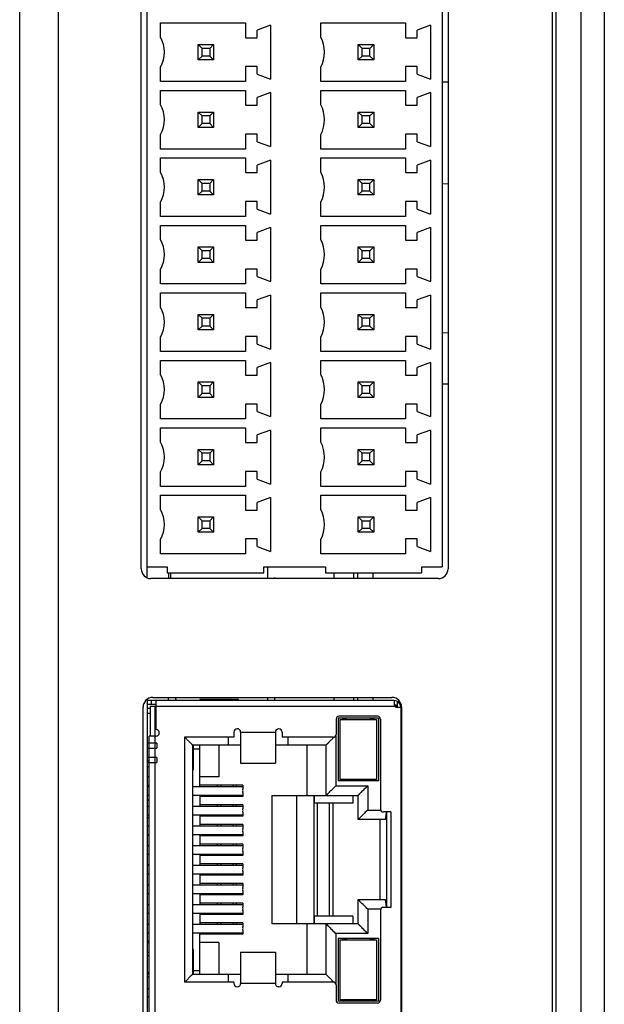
# Model space of a CAD drawing. Header units: millimetres. Extents: x 979 to 1689, y 96 to 304.
# Tile 12 of 15: x 1265 to 1295, y 183 to 235. Entities that reach past the tile are written whole.
import ezdxf

# ---------------------------------------------------------------- set-up
doc = ezdxf.new("R2010")
doc.units = ezdxf.units.MM
doc.header["$LTSCALE"] = 32.67
for name, color, linetype in [('00_COMPONENTS', 7, 'CONTINUOUS'), ('1_25T_1_NAW_CNT', 7, 'CONTINUOUS'), ('1_25T_1_NAW_CNT_1', 7, 'CONTINUOUS'), ('1_25T_1_NAW_CNT_2', 7, 'CONTINUOUS'), ('1_25T_1_NAW_CNT_3', 7, 'CONTINUOUS'), ('1_25T_1_NAW_CNT_4', 7, 'CONTINUOUS'), ('1_25T_1_NAW_CNT_5', 7, 'CONTINUOUS'), ('SURFACE', 7, 'CONTINUOUS')]:
    doc.layers.add(name, color=color, linetype=linetype)

msp = doc.modelspace()

# ---------------------------------------------------------------- linework, layer by layer
at = {"layer": '00_COMPONENTS', "color": 7}
for p, q in [((1265.148, 101.283), (1265.148, 291.034)), ((1267.148, 291.034), (1267.148, 101.283)), ((1292.948, 104.659), (1292.948, 287.659)), ((1294.248, 104.659), (1294.248, 287.659)), ((1295.448, 287.659), (1295.448, 105.859)), ((1292.748, 272.159), (1292.748, 120.159)), ((1271.748, 205.602), (1271.748, 260.115)), ((1271.448, 206.059), (1271.448, 259.659)), ((1287.048, 259.558), (1287.048, 206.158)), ((1287.348, 259.659), (1287.348, 206.059)), ((1272.448, 233.638), (1272.448, 234.378)), ((1272.448, 234.378), (1276.848, 234.378)), ((1276.848, 234.378), (1276.848, 233.613)), ((1278.148, 234.263), (1277.448, 234.008)), ((1277.448, 233.613), (1277.448, 234.008)), ((1278.148, 234.263), (1278.148, 231.463)), ((1280.748, 233.638), (1280.748, 234.378)), ((1280.748, 234.378), (1285.148, 234.378)), ((1285.148, 234.378), (1285.148, 233.613)), ((1286.448, 234.263), (1285.748, 234.008)), ((1285.748, 233.613), (1285.748, 234.008)), ((1286.448, 234.263), (1286.448, 231.463)), ((1276.848, 233.613), (1277.448, 233.613)), ((1285.148, 233.613), (1285.748, 233.613)), ((1274.398, 232.458), (1274.398, 233.258)), ((1274.398, 233.258), (1275.198, 233.258)), ((1274.598, 233.058), (1274.398, 233.258)), ((1274.598, 232.658), (1274.598, 233.058)), ((1274.998, 233.058), (1274.598, 233.058)), ((1275.198, 233.258), (1274.998, 233.058)), ((1274.998, 233.058), (1274.998, 232.658)), ((1275.198, 233.258), (1275.198, 232.458)), ((1282.698, 232.458), (1282.698, 233.258)), ((1282.698, 233.258), (1283.498, 233.258)), ((1282.898, 233.058), (1282.698, 233.258)), ((1282.898, 232.658), (1282.898, 233.058)), ((1283.298, 233.058), (1282.898, 233.058)), ((1283.298, 233.058), (1283.498, 233.258)), ((1283.298, 232.658), (1283.298, 233.058)), ((1283.498, 233.258), (1283.498, 232.458)), ((1274.398, 232.458), (1274.598, 232.658)), ((1275.198, 232.458), (1274.398, 232.458)), ((1274.998, 232.658), (1274.598, 232.658)), ((1275.198, 232.458), (1274.998, 232.658)), ((1282.698, 232.458), (1282.898, 232.658)), ((1283.498, 232.458), (1282.698, 232.458)), ((1283.298, 232.658), (1282.898, 232.658)), ((1283.498, 232.458), (1283.298, 232.658)), ((1271.748, 232.174), (1271.771, 232.174)), ((1272.448, 231.338), (1272.448, 232.088)), ((1276.848, 232.113), (1276.848, 231.338)), ((1277.448, 232.113), (1276.848, 232.113)), ((1277.448, 231.718), (1277.448, 232.113)), ((1280.748, 231.338), (1280.748, 232.088)), ((1285.148, 232.113), (1285.148, 231.338)), ((1285.748, 232.113), (1285.148, 232.113)), ((1285.748, 231.718), (1285.748, 232.113)), ((1277.448, 231.718), (1278.148, 231.463)), ((1285.748, 231.718), (1286.448, 231.463)), ((1276.848, 231.338), (1272.448, 231.338)), ((1272.448, 230.138), (1272.448, 230.878)), ((1272.448, 230.878), (1276.848, 230.878)), ((1276.848, 230.878), (1276.848, 230.113)), ((1285.148, 231.338), (1280.748, 231.338)), ((1280.748, 230.138), (1280.748, 230.878)), ((1280.748, 230.878), (1285.148, 230.878)), ((1285.148, 230.878), (1285.148, 230.113)), ((1287.048, 231.329), (1287.348, 231.329)), ((1278.148, 230.763), (1277.448, 230.508)), ((1277.448, 230.113), (1277.448, 230.508)), ((1278.148, 230.763), (1278.148, 227.963)), ((1286.448, 230.763), (1285.748, 230.508)), ((1285.748, 230.113), (1285.748, 230.508)), ((1286.448, 230.763), (1286.448, 227.963)), ((1276.848, 230.113), (1277.448, 230.113)), ((1285.148, 230.113), (1285.748, 230.113)), ((1274.398, 228.958), (1274.398, 229.758)), ((1274.398, 229.758), (1275.198, 229.758)), ((1274.598, 229.558), (1274.398, 229.758)), ((1274.598, 229.158), (1274.598, 229.558)), ((1274.998, 229.558), (1274.598, 229.558)), ((1275.198, 229.758), (1274.998, 229.558)), ((1274.998, 229.558), (1274.998, 229.158)), ((1275.198, 229.758), (1275.198, 228.958)), ((1282.698, 228.958), (1282.698, 229.758)), ((1282.698, 229.758), (1283.498, 229.758)), ((1282.898, 229.558), (1282.698, 229.758)), ((1282.898, 229.158), (1282.898, 229.558)), ((1283.298, 229.558), (1282.898, 229.558)), ((1283.298, 229.558), (1283.498, 229.758)), ((1283.298, 229.158), (1283.298, 229.558)), ((1283.498, 229.758), (1283.498, 228.958)), ((1274.398, 228.958), (1274.598, 229.158)), ((1275.198, 228.958), (1274.398, 228.958)), ((1274.998, 229.158), (1274.598, 229.158)), ((1275.198, 228.958), (1274.998, 229.158)), ((1282.698, 228.958), (1282.898, 229.158)), ((1283.498, 228.958), (1282.698, 228.958)), ((1283.298, 229.158), (1282.898, 229.158)), ((1283.498, 228.958), (1283.298, 229.158)), ((1272.448, 227.838), (1272.448, 228.588)), ((1276.848, 228.613), (1276.848, 227.838)), ((1277.448, 228.613), (1276.848, 228.613)), ((1277.448, 228.218), (1277.448, 228.613)), ((1280.748, 227.838), (1280.748, 228.588)), ((1285.148, 228.613), (1285.148, 227.838)), ((1285.748, 228.613), (1285.148, 228.613)), ((1285.748, 228.218), (1285.748, 228.613)), ((1276.848, 227.838), (1272.448, 227.838)), ((1277.448, 228.218), (1278.148, 227.963)), ((1285.148, 227.838), (1280.748, 227.838)), ((1285.748, 228.218), (1286.448, 227.963)), ((1272.448, 226.638), (1272.448, 227.378)), ((1272.448, 227.378), (1276.848, 227.378)), ((1276.848, 227.378), (1276.848, 226.613)), ((1280.748, 226.638), (1280.748, 227.378)), ((1280.748, 227.378), (1285.148, 227.378)), ((1285.148, 227.378), (1285.148, 226.613)), ((1278.148, 227.263), (1277.448, 227.008)), ((1277.448, 226.613), (1277.448, 227.008)), ((1278.148, 227.263), (1278.148, 224.463)), ((1286.448, 227.263), (1285.748, 227.008)), ((1285.748, 226.613), (1285.748, 227.008)), ((1286.448, 227.263), (1286.448, 224.463)), ((1274.398, 225.458), (1274.398, 226.258)), ((1274.398, 226.258), (1275.198, 226.258)), ((1274.598, 226.058), (1274.398, 226.258)), ((1275.198, 226.258), (1274.998, 226.058)), ((1275.198, 226.258), (1275.198, 225.458)), ((1276.848, 226.613), (1277.448, 226.613)), ((1282.698, 225.458), (1282.698, 226.258)), ((1282.698, 226.258), (1283.498, 226.258)), ((1282.898, 226.058), (1282.698, 226.258)), ((1283.298, 226.058), (1283.498, 226.258)), ((1283.498, 226.258), (1283.498, 225.458)), ((1285.148, 226.613), (1285.748, 226.613)), ((1274.598, 225.658), (1274.598, 226.058)), ((1274.998, 226.058), (1274.598, 226.058)), ((1274.998, 226.058), (1274.998, 225.658)), ((1282.898, 225.658), (1282.898, 226.058)), ((1283.298, 226.058), (1282.898, 226.058)), ((1283.298, 225.658), (1283.298, 226.058)), ((1287.348, 226.025), (1287.048, 226.017)), ((1274.398, 225.458), (1274.598, 225.658)), ((1275.198, 225.458), (1274.398, 225.458)), ((1274.998, 225.658), (1274.598, 225.658)), ((1275.198, 225.458), (1274.998, 225.658)), ((1282.698, 225.458), (1282.898, 225.658)), ((1283.498, 225.458), (1282.698, 225.458)), ((1283.298, 225.658), (1282.898, 225.658)), ((1283.498, 225.458), (1283.298, 225.658)), ((1272.448, 224.338), (1272.448, 225.088)), ((1276.848, 225.113), (1276.848, 224.338)), ((1277.448, 225.113), (1276.848, 225.113)), ((1277.448, 224.718), (1277.448, 225.113)), ((1280.748, 224.338), (1280.748, 225.088)), ((1285.148, 225.113), (1285.148, 224.338)), ((1285.748, 225.113), (1285.148, 225.113)), ((1285.748, 224.718), (1285.748, 225.113)), ((1276.848, 224.338), (1272.448, 224.338)), ((1277.448, 224.718), (1278.148, 224.463)), ((1285.148, 224.338), (1280.748, 224.338)), ((1285.748, 224.718), (1286.448, 224.463)), ((1272.448, 223.138), (1272.448, 223.878)), ((1272.448, 223.878), (1276.848, 223.878)), ((1276.848, 223.878), (1276.848, 223.113)), ((1278.148, 223.763), (1277.448, 223.508)), ((1278.148, 223.763), (1278.148, 220.963)), ((1280.748, 223.138), (1280.748, 223.878)), ((1280.748, 223.878), (1285.148, 223.878)), ((1285.148, 223.878), (1285.148, 223.113)), ((1286.448, 223.763), (1285.748, 223.508)), ((1286.448, 223.763), (1286.448, 220.963)), ((1277.448, 223.113), (1277.448, 223.508)), ((1285.748, 223.113), (1285.748, 223.508)), ((1274.398, 221.958), (1274.398, 222.758)), ((1274.398, 222.758), (1275.198, 222.758)), ((1274.598, 222.558), (1274.398, 222.758)), ((1275.198, 222.758), (1274.998, 222.558)), ((1275.198, 222.758), (1275.198, 221.958)), ((1276.848, 223.113), (1277.448, 223.113)), ((1282.698, 221.958), (1282.698, 222.758)), ((1282.698, 222.758), (1283.498, 222.758)), ((1282.898, 222.558), (1282.698, 222.758)), ((1283.298, 222.558), (1283.498, 222.758)), ((1283.498, 222.758), (1283.498, 221.958)), ((1285.148, 223.113), (1285.748, 223.113)), ((1274.598, 222.158), (1274.598, 222.558)), ((1274.998, 222.558), (1274.598, 222.558)), ((1274.998, 222.558), (1274.998, 222.158)), ((1282.898, 222.158), (1282.898, 222.558)), ((1283.298, 222.558), (1282.898, 222.558)), ((1283.298, 222.158), (1283.298, 222.558)), ((1274.398, 221.958), (1274.598, 222.158)), ((1275.198, 221.958), (1274.398, 221.958)), ((1274.998, 222.158), (1274.598, 222.158)), ((1275.198, 221.958), (1274.998, 222.158)), ((1282.698, 221.958), (1282.898, 222.158)), ((1283.498, 221.958), (1282.698, 221.958)), ((1283.298, 222.158), (1282.898, 222.158)), ((1283.498, 221.958), (1283.298, 222.158)), ((1272.448, 220.838), (1272.448, 221.588)), ((1276.848, 221.613), (1276.848, 220.838)), ((1277.448, 221.613), (1276.848, 221.613)), ((1277.448, 221.218), (1277.448, 221.613)), ((1277.448, 221.218), (1278.148, 220.963)), ((1280.748, 220.838), (1280.748, 221.588)), ((1285.748, 221.613), (1285.148, 221.613)), ((1285.148, 221.613), (1285.148, 220.838)), ((1285.748, 221.218), (1285.748, 221.613)), ((1285.748, 221.218), (1286.448, 220.963)), ((1276.848, 220.838), (1272.448, 220.838)), ((1285.148, 220.838), (1280.748, 220.838)), ((1272.448, 219.638), (1272.448, 220.378)), ((1272.448, 220.378), (1276.848, 220.378)), ((1276.848, 220.378), (1276.848, 219.613)), ((1278.148, 220.263), (1277.448, 220.008)), ((1278.148, 220.263), (1278.148, 217.463)), ((1280.748, 219.638), (1280.748, 220.378)), ((1280.748, 220.378), (1285.148, 220.378)), ((1285.148, 220.378), (1285.148, 219.613)), ((1286.448, 220.263), (1285.748, 220.008)), ((1286.448, 220.263), (1286.448, 217.463)), ((1277.448, 219.613), (1277.448, 220.008)), ((1285.748, 219.613), (1285.748, 220.008)), ((1274.398, 218.458), (1274.398, 219.258)), ((1274.398, 219.258), (1275.198, 219.258)), ((1274.598, 219.058), (1274.398, 219.258)), ((1275.198, 219.258), (1274.998, 219.058)), ((1275.198, 219.258), (1275.198, 218.458)), ((1276.848, 219.613), (1277.448, 219.613)), ((1282.698, 219.258), (1283.498, 219.258)), ((1282.698, 218.458), (1282.698, 219.258)), ((1282.898, 219.058), (1282.698, 219.258)), ((1283.298, 219.058), (1283.498, 219.258)), ((1283.498, 219.258), (1283.498, 218.458)), ((1285.148, 219.613), (1285.748, 219.613)), ((1274.398, 218.458), (1274.598, 218.658)), ((1274.598, 218.658), (1274.598, 219.058)), ((1274.998, 219.058), (1274.598, 219.058)), ((1274.998, 218.658), (1274.598, 218.658)), ((1274.998, 219.058), (1274.998, 218.658)), ((1275.198, 218.458), (1274.998, 218.658)), ((1282.698, 218.458), (1282.898, 218.658)), ((1283.298, 219.058), (1282.898, 219.058)), ((1282.898, 218.658), (1282.898, 219.058)), ((1283.298, 218.658), (1282.898, 218.658)), ((1283.298, 218.658), (1283.298, 219.058)), ((1283.498, 218.458), (1283.298, 218.658)), ((1272.448, 217.338), (1272.448, 218.088)), ((1275.198, 218.458), (1274.398, 218.458)), ((1276.848, 218.113), (1276.848, 217.338)), ((1277.448, 218.113), (1276.848, 218.113)), ((1277.448, 217.718), (1277.448, 218.113)), ((1280.748, 217.338), (1280.748, 218.088)), ((1283.498, 218.458), (1282.698, 218.458)), ((1285.748, 218.113), (1285.148, 218.113)), ((1285.148, 218.113), (1285.148, 217.338)), ((1285.748, 217.718), (1285.748, 218.113)), ((1287.348, 218.292), (1287.048, 218.3)), ((1277.448, 217.718), (1278.148, 217.463)), ((1285.748, 217.718), (1286.448, 217.463)), ((1276.848, 217.338), (1272.448, 217.338)), ((1285.148, 217.338), (1280.748, 217.338)), ((1272.448, 216.138), (1272.448, 216.878)), ((1272.448, 216.878), (1276.848, 216.878)), ((1276.848, 216.878), (1276.848, 216.113)), ((1278.148, 216.763), (1277.448, 216.508)), ((1278.148, 216.763), (1278.148, 213.963)), ((1280.748, 216.138), (1280.748, 216.878)), ((1280.748, 216.878), (1285.148, 216.878)), ((1285.148, 216.878), (1285.148, 216.113)), ((1286.448, 216.763), (1285.748, 216.508)), ((1286.448, 216.763), (1286.448, 213.963)), ((1276.848, 216.113), (1277.448, 216.113)), ((1277.448, 216.113), (1277.448, 216.508)), ((1285.148, 216.113), (1285.748, 216.113)), ((1285.748, 216.113), (1285.748, 216.508)), ((1274.398, 214.958), (1274.398, 215.758)), ((1274.398, 215.758), (1275.198, 215.758)), ((1274.598, 215.558), (1274.398, 215.758)), ((1274.598, 215.158), (1274.598, 215.558)), ((1274.998, 215.558), (1274.598, 215.558)), ((1275.198, 215.758), (1274.998, 215.558)), ((1274.998, 215.558), (1274.998, 215.158)), ((1275.198, 215.758), (1275.198, 214.958)), ((1282.698, 215.758), (1283.498, 215.758)), ((1282.698, 214.958), (1282.698, 215.758)), ((1282.898, 215.558), (1282.698, 215.758)), ((1283.298, 215.558), (1282.898, 215.558)), ((1282.898, 215.158), (1282.898, 215.558)), ((1283.298, 215.558), (1283.498, 215.758)), ((1283.298, 215.158), (1283.298, 215.558)), ((1283.498, 215.758), (1283.498, 214.958)), ((1287.048, 215.659), (1287.348, 215.659)), ((1274.398, 214.958), (1274.598, 215.158)), ((1274.998, 215.158), (1274.598, 215.158)), ((1275.198, 214.958), (1274.998, 215.158)), ((1282.698, 214.958), (1282.898, 215.158)), ((1283.298, 215.158), (1282.898, 215.158)), ((1283.498, 214.958), (1283.298, 215.158)), ((1272.448, 213.838), (1272.448, 214.588)), ((1275.198, 214.958), (1274.398, 214.958)), ((1276.848, 214.613), (1276.848, 213.838)), ((1277.448, 214.613), (1276.848, 214.613)), ((1277.448, 214.218), (1277.448, 214.613)), ((1280.748, 213.838), (1280.748, 214.588)), ((1283.498, 214.958), (1282.698, 214.958)), ((1285.748, 214.613), (1285.148, 214.613)), ((1285.148, 214.613), (1285.148, 213.838)), ((1285.748, 214.218), (1285.748, 214.613)), ((1277.448, 214.218), (1278.148, 213.963)), ((1285.748, 214.218), (1286.448, 213.963)), ((1276.848, 213.838), (1272.448, 213.838)), ((1285.148, 213.838), (1280.748, 213.838)), ((1272.448, 212.638), (1272.448, 213.378)), ((1272.448, 213.378), (1276.848, 213.378)), ((1276.848, 213.378), (1276.848, 212.613)), ((1278.148, 213.263), (1277.448, 213.008)), ((1277.448, 212.613), (1277.448, 213.008)), ((1278.148, 213.263), (1278.148, 210.463)), ((1280.748, 212.638), (1280.748, 213.378)), ((1280.748, 213.378), (1285.148, 213.378)), ((1285.148, 213.378), (1285.148, 212.613)), ((1286.448, 213.263), (1285.748, 213.008)), ((1285.748, 212.613), (1285.748, 213.008)), ((1286.448, 213.263), (1286.448, 210.463)), ((1276.848, 212.613), (1277.448, 212.613)), ((1285.148, 212.613), (1285.748, 212.613)), ((1274.398, 211.458), (1274.398, 212.258)), ((1274.398, 212.258), (1275.198, 212.258)), ((1274.598, 212.058), (1274.398, 212.258)), ((1274.598, 211.658), (1274.598, 212.058)), ((1274.998, 212.058), (1274.598, 212.058)), ((1275.198, 212.258), (1274.998, 212.058)), ((1274.998, 212.058), (1274.998, 211.658)), ((1275.198, 212.258), (1275.198, 211.458)), ((1282.698, 212.258), (1283.498, 212.258)), ((1282.698, 211.458), (1282.698, 212.258)), ((1282.898, 212.058), (1282.698, 212.258)), ((1283.298, 212.058), (1282.898, 212.058)), ((1282.898, 211.658), (1282.898, 212.058)), ((1283.298, 212.058), (1283.498, 212.258)), ((1283.298, 211.658), (1283.298, 212.058)), ((1283.498, 212.258), (1283.498, 211.458)), ((1274.398, 211.458), (1274.598, 211.658)), ((1275.198, 211.458), (1274.398, 211.458)), ((1274.998, 211.658), (1274.598, 211.658)), ((1275.198, 211.458), (1274.998, 211.658)), ((1282.698, 211.458), (1282.898, 211.658)), ((1283.498, 211.458), (1282.698, 211.458)), ((1283.298, 211.658), (1282.898, 211.658)), ((1283.498, 211.458), (1283.298, 211.658)), ((1272.448, 210.338), (1272.448, 211.088)), ((1276.848, 211.113), (1276.848, 210.338)), ((1277.448, 211.113), (1276.848, 211.113)), ((1277.448, 210.718), (1277.448, 211.113)), ((1280.748, 210.338), (1280.748, 211.088)), ((1285.748, 211.113), (1285.148, 211.113)), ((1285.148, 211.113), (1285.148, 210.338)), ((1285.748, 210.718), (1285.748, 211.113)), ((1277.448, 210.718), (1278.148, 210.463)), ((1285.748, 210.718), (1286.448, 210.463)), ((1276.848, 210.338), (1272.448, 210.338)), ((1285.148, 210.338), (1280.748, 210.338)), ((1272.448, 209.878), (1276.848, 209.878)), ((1272.448, 209.138), (1272.448, 209.878)), ((1276.848, 209.878), (1276.848, 209.113)), ((1278.148, 209.763), (1277.448, 209.508)), ((1277.448, 209.113), (1277.448, 209.508)), ((1278.148, 209.763), (1278.148, 206.963)), ((1280.748, 209.878), (1285.148, 209.878)), ((1280.748, 209.138), (1280.748, 209.878)), ((1285.148, 209.878), (1285.148, 209.113)), ((1286.448, 209.763), (1285.748, 209.508)), ((1285.748, 209.113), (1285.748, 209.508)), ((1286.448, 209.763), (1286.448, 206.963)), ((1276.848, 209.113), (1277.448, 209.113)), ((1285.148, 209.113), (1285.748, 209.113)), ((1274.398, 208.758), (1275.198, 208.758)), ((1274.398, 207.958), (1274.398, 208.758)), ((1274.598, 208.558), (1274.398, 208.758)), ((1274.598, 208.558), (1274.998, 208.558)), ((1274.598, 208.158), (1274.598, 208.558)), ((1274.998, 208.558), (1275.198, 208.758)), ((1274.998, 208.558), (1274.998, 208.158)), ((1275.198, 208.758), (1275.198, 207.958)), ((1282.698, 208.758), (1283.498, 208.758)), ((1282.698, 207.958), (1282.698, 208.758)), ((1282.898, 208.558), (1282.698, 208.758)), ((1282.898, 208.558), (1283.298, 208.558)), ((1282.898, 208.158), (1282.898, 208.558)), ((1283.298, 208.558), (1283.498, 208.758)), ((1283.298, 208.558), (1283.298, 208.158)), ((1283.498, 208.758), (1283.498, 207.958)), ((1274.398, 207.958), (1274.598, 208.158)), ((1275.198, 207.958), (1274.398, 207.958)), ((1274.998, 208.158), (1274.598, 208.158)), ((1274.998, 208.158), (1275.198, 207.958)), ((1282.698, 207.958), (1282.898, 208.158)), ((1283.498, 207.958), (1282.698, 207.958)), ((1283.298, 208.158), (1282.898, 208.158)), ((1283.298, 208.158), (1283.498, 207.958)), ((1272.448, 206.838), (1272.448, 207.588)), ((1277.448, 207.613), (1276.848, 207.613)), ((1276.848, 207.613), (1276.848, 206.838)), ((1277.448, 207.218), (1277.448, 207.613)), ((1280.748, 206.838), (1280.748, 207.588)), ((1285.748, 207.613), (1285.148, 207.613)), ((1285.148, 207.613), (1285.148, 206.838)), ((1285.748, 207.218), (1285.748, 207.613)), ((1277.448, 207.218), (1278.148, 206.963)), ((1285.748, 207.218), (1286.448, 206.963)), ((1276.848, 206.838), (1272.448, 206.838)), ((1285.148, 206.838), (1280.748, 206.838)), ((1271.748, 206.158), (1272.798, 206.158)), ((1272.798, 206.158), (1272.798, 205.858)), ((1272.798, 205.858), (1277.798, 205.858)), ((1272.866, 205.858), (1272.866, 205.559)), ((1272.968, 205.858), (1272.968, 205.559)), ((1277.798, 206.158), (1280.998, 206.158)), ((1277.798, 205.858), (1277.798, 206.158)), ((1277.998, 206.158), (1277.998, 205.559)), ((1280.998, 206.158), (1280.998, 205.858)), ((1280.998, 205.858), (1285.998, 205.858)), ((1281.423, 205.858), (1281.423, 205.559)), ((1282.673, 205.559), (1282.673, 205.858)), ((1283.473, 205.559), (1283.473, 205.858)), ((1285.998, 206.158), (1287.048, 206.158)), ((1285.998, 205.858), (1285.998, 206.158)), ((1286.848, 205.559), (1271.948, 205.559)), ((1271.748, 199.293), (1271.748, 135.426)), ((1284.558, 199.228), (1271.748, 199.228)), ((1272.042, 199.391), (1284.443, 199.391)), ((1272.208, 199.228), (1272.208, 197.728)), ((1272.858, 199.228), (1272.858, 199.391)), ((1276.491, 199.278), (1274.491, 199.278)), ((1274.491, 199.278), (1274.491, 199.228)), ((1276.491, 199.228), (1276.491, 199.278)), ((1277.998, 199.391), (1277.998, 199.228)), ((1281.423, 199.391), (1281.423, 199.228)), ((1282.673, 199.228), (1282.673, 199.391)), ((1283.473, 199.228), (1283.473, 199.391)), ((1284.558, 199.228), (1284.558, 199.028)), ((1284.708, 199.194), (1284.708, 198.878)), ((1271.542, 135.829), (1271.542, 198.891)), ((1272.208, 199.028), (1271.748, 199.028)), ((1271.748, 198.841), (1271.908, 198.841)), ((1272.208, 198.928), (1271.908, 198.928)), ((1271.908, 198.928), (1271.908, 197.378)), ((1272.158, 198.928), (1272.158, 197.378)), ((1284.908, 198.878), (1284.708, 198.878)), ((1284.908, 198.878), (1284.908, 137.051)), ((1284.943, 198.891), (1284.943, 135.829)), ((1271.748, 198.578), (1271.908, 198.578)), ((1281.548, 198.268), (1281.548, 197.478)), ((1283.748, 198.318), (1281.648, 198.318)), ((1281.648, 198.318), (1281.648, 195.068)), ((1283.698, 198.418), (1281.698, 198.418)), ((1281.748, 198.243), (1283.648, 198.243)), ((1281.748, 198.243), (1281.748, 195.143)), ((1281.898, 198.318), (1281.898, 198.243)), ((1281.921, 198.311), (1282.128, 198.243)), ((1283.269, 198.243), (1283.476, 198.311)), ((1283.498, 198.318), (1283.498, 198.243)), ((1283.648, 198.243), (1283.648, 195.143)), ((1283.748, 198.318), (1283.748, 195.068)), ((1283.848, 198.268), (1283.848, 193.603)), ((1272.208, 197.378), (1271.858, 197.378)), ((1271.858, 137.328), (1271.858, 197.378)), ((1276.248, 197.328), (1273.698, 197.328)), ((1273.698, 197.328), (1273.698, 184.628)), ((1275.948, 197.328), (1275.948, 196.928)), ((1276.248, 197.598), (1276.248, 197.328)), ((1276.598, 197.596), (1278.399, 197.595)), ((1276.598, 197.596), (1276.598, 195.974)), ((1278.398, 197.595), (1278.398, 195.974)), ((1278.748, 197.598), (1278.748, 197.328)), ((1281.398, 197.328), (1278.748, 197.328)), ((1279.048, 197.328), (1279.048, 196.928)), ((1274.098, 196.928), (1276.598, 196.928)), ((1274.098, 196.928), (1274.098, 185.028)), ((1274.158, 195.643), (1274.158, 196.928)), ((1274.158, 196.728), (1274.478, 196.728)), ((1274.478, 194.773), (1274.478, 196.928)), ((1275.478, 196.928), (1275.478, 195.278)), ((1278.398, 196.928), (1281.028, 196.928)), ((1280.028, 196.928), (1280.028, 194.308)), ((1281.028, 194.308), (1281.028, 196.928)), ((1271.858, 196.078), (1271.748, 196.078)), ((1271.858, 195.798), (1271.748, 195.798)), ((1274.158, 195.643), (1274.098, 195.643)), ((1276.598, 195.978), (1278.398, 195.978)), ((1271.748, 195.295), (1271.858, 195.295)), ((1275.478, 195.278), (1274.478, 195.278)), ((1283.648, 195.143), (1281.748, 195.143)), ((1281.898, 195.143), (1281.898, 195.068)), ((1281.921, 195.075), (1282.128, 195.143)), ((1283.269, 195.143), (1283.476, 195.075)), ((1283.498, 195.143), (1283.498, 195.068)), ((1271.748, 194.836), (1271.858, 194.836)), ((1271.748, 194.773), (1271.858, 194.773)), ((1274.098, 194.773), (1276.708, 194.773)), ((1276.708, 194.838), (1274.478, 194.838)), ((1275.391, 194.838), (1275.391, 194.773)), ((1276.391, 194.773), (1276.391, 194.838)), ((1276.708, 194.838), (1276.708, 194.632)), ((1283.748, 195.068), (1281.648, 195.068)), ((1271.748, 194.323), (1271.858, 194.323)), ((1274.098, 194.323), (1276.708, 194.323)), ((1274.478, 194.323), (1274.478, 193.753)), ((1276.708, 194.258), (1274.478, 194.258)), ((1275.391, 194.323), (1275.391, 194.258)), ((1276.391, 194.258), (1276.391, 194.323)), ((1276.708, 194.465), (1276.708, 194.258)), ((1278.208, 194.308), (1282.688, 194.308)), ((1278.208, 194.308), (1278.208, 187.648)), ((1279.508, 187.648), (1279.508, 194.308)), ((1280.391, 194.308), (1280.391, 187.648)), ((1280.408, 194.308), (1280.408, 193.908)), ((1282.408, 194.308), (1282.408, 193.908)), ((1282.688, 193.053), (1282.688, 194.308)), ((1284.908, 194.551), (1284.908, 184.655)), ((1271.748, 194.078), (1271.858, 194.078)), ((1271.748, 193.753), (1271.858, 193.753)), ((1274.098, 193.753), (1276.708, 193.753)), ((1276.708, 193.818), (1274.478, 193.818)), ((1275.391, 193.818), (1275.391, 193.753)), ((1276.391, 193.753), (1276.391, 193.818)), ((1276.708, 193.818), (1276.708, 193.612)), ((1282.408, 193.908), (1280.408, 193.908)), ((1281.391, 188.048), (1281.391, 193.908)), ((1271.748, 193.303), (1271.858, 193.303)), ((1271.748, 193.168), (1271.858, 193.168)), ((1274.098, 193.303), (1276.708, 193.303)), ((1274.478, 193.303), (1274.478, 192.733)), ((1276.708, 193.238), (1274.478, 193.238)), ((1275.391, 193.303), (1275.391, 193.238)), ((1276.391, 193.238), (1276.391, 193.303)), ((1276.708, 193.445), (1276.708, 193.238)), ((1284.385, 193.453), (1283.998, 193.453)), ((1284.158, 193.453), (1284.158, 188.503)), ((1284.385, 193.453), (1284.385, 188.503)), ((1271.748, 192.733), (1271.858, 192.733)), ((1274.098, 192.733), (1276.708, 192.733)), ((1276.708, 192.798), (1274.478, 192.798)), ((1275.391, 192.798), (1275.391, 192.733)), ((1276.391, 192.733), (1276.391, 192.798)), ((1276.708, 192.798), (1276.708, 192.592)), ((1284.092, 193.053), (1282.688, 193.053)), ((1283.808, 193.053), (1283.808, 188.903)), ((1271.748, 192.283), (1271.858, 192.283)), ((1271.748, 192.258), (1271.858, 192.258)), ((1274.098, 192.283), (1276.708, 192.283)), ((1274.478, 192.283), (1274.478, 191.713)), ((1276.708, 192.218), (1274.478, 192.218)), ((1275.391, 192.283), (1275.391, 192.218)), ((1276.391, 192.218), (1276.391, 192.283)), ((1276.708, 192.425), (1276.708, 192.218)), ((1271.748, 191.713), (1271.858, 191.713)), ((1274.098, 191.713), (1276.708, 191.713)), ((1276.708, 191.778), (1274.478, 191.778)), ((1275.391, 191.778), (1275.391, 191.713)), ((1276.391, 191.713), (1276.391, 191.778)), ((1276.708, 191.778), (1276.708, 191.572)), ((1271.748, 191.263), (1271.858, 191.263)), ((1274.098, 191.263), (1276.708, 191.263)), ((1274.478, 191.263), (1274.478, 190.693)), ((1276.708, 191.198), (1274.478, 191.198)), ((1275.391, 191.263), (1275.391, 191.198)), ((1276.391, 191.198), (1276.391, 191.263)), ((1276.708, 191.405), (1276.708, 191.198)), ((1271.858, 190.716), (1271.748, 190.713)), ((1271.748, 190.693), (1271.858, 190.693)), ((1274.098, 190.693), (1276.708, 190.693)), ((1276.708, 190.758), (1274.478, 190.758)), ((1275.391, 190.758), (1275.391, 190.693)), ((1276.391, 190.693), (1276.391, 190.758)), ((1276.708, 190.758), (1276.708, 190.552)), ((1271.748, 190.243), (1271.858, 190.243)), ((1274.098, 190.243), (1276.708, 190.243)), ((1274.478, 190.243), (1274.478, 189.673)), ((1276.708, 190.178), (1274.478, 190.178)), ((1275.391, 190.243), (1275.391, 190.178)), ((1276.391, 190.178), (1276.391, 190.243)), ((1276.708, 190.385), (1276.708, 190.178)), ((1271.748, 189.673), (1271.858, 189.673)), ((1274.098, 189.673), (1276.708, 189.673)), ((1276.708, 189.738), (1274.478, 189.738)), ((1275.391, 189.738), (1275.391, 189.673)), ((1276.391, 189.673), (1276.391, 189.738)), ((1276.708, 189.738), (1276.708, 189.532)), ((1271.748, 189.223), (1271.858, 189.223)), ((1274.098, 189.223), (1276.708, 189.223)), ((1274.478, 189.223), (1274.478, 188.653)), ((1276.708, 189.158), (1274.478, 189.158)), ((1275.391, 189.223), (1275.391, 189.158)), ((1276.391, 189.158), (1276.391, 189.223)), ((1276.708, 189.365), (1276.708, 189.158)), ((1271.748, 188.653), (1271.858, 188.653)), ((1274.098, 188.653), (1276.708, 188.653)), ((1276.708, 188.718), (1274.478, 188.718)), ((1275.391, 188.718), (1275.391, 188.653)), ((1276.391, 188.653), (1276.391, 188.718)), ((1276.708, 188.718), (1276.708, 188.512)), ((1282.688, 188.903), (1284.092, 188.903)), ((1282.688, 187.648), (1282.688, 188.903)), ((1284.385, 188.503), (1283.998, 188.503)), ((1271.748, 188.203), (1271.858, 188.203)), ((1274.098, 188.203), (1276.708, 188.203)), ((1274.478, 188.203), (1274.478, 187.633)), ((1276.708, 188.138), (1274.478, 188.138)), ((1275.391, 188.203), (1275.391, 188.138)), ((1276.391, 188.138), (1276.391, 188.203)), ((1276.708, 188.345), (1276.708, 188.138)), ((1282.408, 188.048), (1280.408, 188.048)), ((1280.408, 188.048), (1280.408, 187.648)), ((1282.408, 188.048), (1282.408, 187.648)), ((1283.848, 188.353), (1283.848, 183.688)), ((1271.748, 187.633), (1271.858, 187.633)), ((1274.098, 187.633), (1276.708, 187.633)), ((1276.708, 187.698), (1274.478, 187.698)), ((1275.391, 187.698), (1275.391, 187.633)), ((1276.391, 187.633), (1276.391, 187.698)), ((1276.708, 187.698), (1276.708, 187.492)), ((1282.688, 187.648), (1278.208, 187.648)), ((1280.028, 187.648), (1280.028, 185.028)), ((1281.028, 185.028), (1281.028, 187.648)), ((1271.748, 187.183), (1271.858, 187.183)), ((1274.098, 187.183), (1276.708, 187.183)), ((1274.478, 185.028), (1274.478, 187.183)), ((1276.708, 187.118), (1274.478, 187.118)), ((1275.391, 187.183), (1275.391, 187.118)), ((1276.391, 187.118), (1276.391, 187.183)), ((1276.708, 187.325), (1276.708, 187.118)), ((1271.748, 186.768), (1271.858, 186.768)), ((1271.858, 186.658), (1271.748, 186.658)), ((1275.478, 186.678), (1274.478, 186.678)), ((1275.478, 186.678), (1275.478, 185.028)), ((1283.748, 186.888), (1281.648, 186.888)), ((1281.648, 186.888), (1281.648, 183.638)), ((1281.748, 186.813), (1283.648, 186.813)), ((1281.748, 186.813), (1281.748, 183.713)), ((1281.898, 186.813), (1281.898, 186.888)), ((1282.128, 186.813), (1281.921, 186.881)), ((1283.269, 186.813), (1283.476, 186.881)), ((1283.498, 186.888), (1283.498, 186.813)), ((1283.648, 186.813), (1283.648, 183.713)), ((1283.748, 186.888), (1283.748, 183.638)), ((1271.858, 186.158), (1271.748, 186.158)), ((1271.748, 186.01), (1271.858, 186.01)), ((1274.158, 186.313), (1274.098, 186.313)), ((1274.158, 185.028), (1274.158, 186.313)), ((1276.598, 186.183), (1276.598, 184.561)), ((1276.598, 186.178), (1278.398, 186.178)), ((1278.398, 186.183), (1278.398, 184.561)), ((1271.748, 185.121), (1271.858, 185.121)), ((1271.748, 185.057), (1271.858, 185.057)), ((1276.598, 185.028), (1274.098, 185.028)), ((1274.158, 185.228), (1274.478, 185.228)), ((1275.948, 185.028), (1275.948, 184.628)), ((1281.028, 185.028), (1278.398, 185.028)), ((1279.048, 185.028), (1279.048, 184.628)), ((1271.858, 184.878), (1271.748, 184.878)), ((1276.248, 184.628), (1273.698, 184.628)), ((1276.248, 184.628), (1276.248, 184.558)), ((1276.428, 184.388), (1276.418, 184.388)), ((1278.399, 184.561), (1276.598, 184.561)), ((1278.578, 184.388), (1278.568, 184.388)), ((1281.398, 184.628), (1278.748, 184.628)), ((1278.748, 184.628), (1278.748, 184.558)), ((1281.548, 184.478), (1281.548, 183.688)), ((1271.858, 184.278), (1271.748, 184.278)), ((1271.858, 183.868), (1271.748, 183.868)), ((1283.748, 183.638), (1281.648, 183.638)), ((1283.698, 183.538), (1281.698, 183.538)), ((1283.648, 183.713), (1281.748, 183.713)), ((1281.898, 183.638), (1281.898, 183.713)), ((1281.921, 183.645), (1282.128, 183.713)), ((1283.269, 183.713), (1283.476, 183.645)), ((1283.498, 183.713), (1283.498, 183.638))]:
    msp.add_line(p, q, dxfattribs=at)
at = {"layer": '00_COMPONENTS', "color": 4}
for p, q in [((1282.473, 205.559), (1282.473, 205.858)), ((1278.348, 205.612), (1278.348, 205.559)), ((1271.958, 199.228), (1271.958, 199.028)), ((1278.348, 199.391), (1278.348, 199.228)), ((1282.473, 199.228), (1282.473, 199.391)), ((1284.597, 198.928), (1272.208, 198.928)), ((1272.158, 197.378), (1272.158, 137.328)), ((1281.528, 197.399), (1281.528, 194.808)), ((1275.591, 194.773), (1275.591, 194.838)), ((1276.191, 194.838), (1276.191, 194.773)), ((1281.528, 194.808), (1283.188, 194.808)), ((1283.188, 194.808), (1283.188, 193.553)), ((1275.591, 194.258), (1275.591, 194.323)), ((1276.191, 194.323), (1276.191, 194.258)), ((1275.591, 193.753), (1275.591, 193.818)), ((1276.191, 193.818), (1276.191, 193.753)), ((1280.591, 188.048), (1280.591, 193.908)), ((1281.191, 193.908), (1281.191, 188.048)), ((1275.591, 193.238), (1275.591, 193.303)), ((1276.191, 193.303), (1276.191, 193.238)), ((1283.188, 193.553), (1283.848, 193.553)), ((1275.591, 192.733), (1275.591, 192.798)), ((1276.191, 192.798), (1276.191, 192.733)), ((1275.591, 192.218), (1275.591, 192.283)), ((1276.191, 192.283), (1276.191, 192.218)), ((1275.591, 191.713), (1275.591, 191.778)), ((1276.191, 191.778), (1276.191, 191.713)), ((1275.591, 191.198), (1275.591, 191.263)), ((1276.191, 191.263), (1276.191, 191.198)), ((1275.591, 190.693), (1275.591, 190.758)), ((1276.191, 190.758), (1276.191, 190.693)), ((1275.591, 190.178), (1275.591, 190.243)), ((1276.191, 190.243), (1276.191, 190.178)), ((1275.591, 189.673), (1275.591, 189.738)), ((1276.191, 189.738), (1276.191, 189.673)), ((1275.591, 189.158), (1275.591, 189.223)), ((1276.191, 189.223), (1276.191, 189.158)), ((1275.591, 188.653), (1275.591, 188.718)), ((1276.191, 188.718), (1276.191, 188.653)), ((1275.591, 188.138), (1275.591, 188.203)), ((1276.191, 188.203), (1276.191, 188.138)), ((1283.848, 188.403), (1283.188, 188.403)), ((1283.188, 188.403), (1283.188, 187.148)), ((1275.591, 187.633), (1275.591, 187.698)), ((1276.191, 187.698), (1276.191, 187.633)), ((1275.591, 187.118), (1275.591, 187.183)), ((1276.191, 187.183), (1276.191, 187.118)), ((1283.188, 187.148), (1281.528, 187.148)), ((1281.528, 187.148), (1281.528, 184.558))]:
    msp.add_line(p, q, dxfattribs=at)
at = {"layer": '00_COMPONENTS', "color": 7}
for centre, radius, start, end in [((1271.048, 232.863), 1.6, 331.045, 28.955), ((1279.348, 232.863), 1.6, 331.045, 28.955), ((1271.048, 229.363), 1.6, 331.045, 28.955), ((1279.348, 229.363), 1.6, 331.045, 28.955), ((1271.048, 225.863), 1.6, 331.045, 28.955), ((1279.348, 225.863), 1.6, 331.045, 28.955), ((1271.048, 222.363), 1.6, 331.045, 28.955), ((1279.348, 222.363), 1.6, 331.045, 28.955), ((1271.048, 218.863), 1.6, 331.045, 28.955), ((1279.348, 218.863), 1.6, 331.045, 28.955), ((1271.048, 215.363), 1.6, 331.045, 28.955), ((1279.348, 215.363), 1.6, 331.045, 28.955), ((1271.048, 211.863), 1.6, 331.045, 28.955), ((1279.348, 211.863), 1.6, 331.045, 28.955), ((1271.048, 208.363), 1.6, 331.045, 28.955), ((1279.348, 208.363), 1.6, 331.045, 28.955), ((1271.948, 206.059), 0.5, 180, 270), ((1286.848, 206.059), 0.5, 270, 0), ((1272.042, 198.891), 0.5, 90, 180), ((1284.443, 198.891), 0.5, 0, 90), ((1284.558, 198.878), 0.35, 0, 90), ((1284.558, 198.878), 0.15, 360, 90), ((1284.708, 199.028), 0.15, 180, 270), ((1281.698, 198.268), 0.15, 90, 180), ((1283.698, 198.268), 0.15, 0, 90), ((1272.208, 197.553), 0.175, 270, 90), ((1276.418, 197.598), 0.17, 90, 180), ((1276.428, 197.598), 0.17, 359.1575, 90), ((1278.568, 197.598), 0.17, 90, 181.1217), ((1278.578, 197.598), 0.17, 0, 90), ((1272.658, 196.241), 1.511, 44.6461, 46.0099), ((1281.398, 197.478), 0.15, 270, 0), ((1280.305, 198.405), 1.563, 314.6635, 316.3949), ((1283.998, 193.603), 0.15, 180, 270), ((1288.448, 194.659), 4, 207.6706, 208.7548), ((1283.998, 188.353), 0.15, 89.9987, 180.0015), ((1276.418, 184.558), 0.17, 180, 270), ((1276.428, 184.558), 0.17, 270, 1.122), ((1278.568, 184.558), 0.17, 179.157, 270), ((1278.578, 184.558), 0.17, 270, 0), ((1282.458, 185.705), 1.497, 224.6418, 225.8912), ((1281.398, 184.478), 0.15, 359.9987, 89.9986), ((1281.698, 183.688), 0.15, 180.001, 270.0013), ((1283.698, 183.688), 0.15, 270.001, 359.9987)]:
    msp.add_arc(centre, radius, start, end, dxfattribs=at)
for centre, major_axis, ratio, start_param, end_param in [((1276.481, 194.548), (0.245, 0), 0.917431, 5.902583, 6.663788), ((1276.481, 193.528), (0.245, 0), 0.917431, 5.902583, 6.663788), ((1284.092, 193.553), (0, 0.5), 0.132075, -3.141594, -1.772262), ((1276.481, 192.508), (0.245, 0), 0.917431, -0.380602, 0.380602), ((1276.481, 191.488), (0.245, 0), 0.917431, 5.902583, 6.663788), ((1276.481, 190.468), (0.245, 0), 0.917431, 5.902583, 6.663788), ((1276.481, 189.448), (0.245, 0), 0.917431, 5.902583, 6.663788), ((1276.481, 188.428), (0.245, 0), 0.917431, 5.902583, 6.663788), ((1284.092, 188.403), (0, 0.5), 0.132075, -1.369354, -0.000001), ((1276.481, 187.408), (0.245, 0), 0.917431, 5.902583, 6.663788)]:
    msp.add_ellipse(centre, major_axis=major_axis, ratio=ratio, start_param=start_param, end_param=end_param, dxfattribs=at)
for points, knots in [([(1273.258, 199.228), (1273.258, 199.26), (1273.24, 199.324), (1273.196, 199.373), (1273.17, 199.391)], [0, 0, 0, 0, 0.498053, 1, 1, 1, 1]), ([(1273.777, 197.258), (1273.814, 197.218), (1273.867, 197.158), (1273.942, 197.086), (1273.991, 197.039), (1274.028, 197.004), (1274.053, 196.978), (1274.068, 196.963), (1274.081, 196.949), (1274.09, 196.939), (1274.095, 196.932), (1274.098, 196.929), (1274.098, 196.928)], [0, 0, 0, 0, 0.356958, 0.521181, 0.670551, 0.799962, 0.855398, 0.903446, 0.943028, 0.973068, 0.99244, 1, 1, 1, 1]), ([(1281.404, 197.293), (1281.381, 197.271), (1281.336, 197.23), (1281.27, 197.17), (1281.21, 197.11), (1281.157, 197.053), (1281.116, 197.011), (1281.087, 196.982), (1281.068, 196.964), (1281.053, 196.949), (1281.041, 196.938), (1281.033, 196.933), (1281.03, 196.928), (1281.028, 196.928)], [0, 0, 0, 0, 0.178166, 0.350604, 0.513928, 0.663776, 0.794758, 0.851199, 0.900385, 0.941109, 0.97214, 0.992208, 1, 1, 1, 1]), ([(1281.028, 194.308), (1281.029, 194.308), (1281.031, 194.31), (1281.034, 194.312), (1281.039, 194.317), (1281.049, 194.325), (1281.065, 194.34), (1281.087, 194.362), (1281.112, 194.388), (1281.153, 194.429), (1281.209, 194.489), (1281.284, 194.563), (1281.368, 194.637), (1281.45, 194.719), (1281.502, 194.778), (1281.528, 194.808)], [0, 0, 0, 0, 0.002468, 0.008568, 0.018079, 0.030766, 0.064758, 0.108787, 0.161151, 0.220511, 0.355723, 0.506522, 0.666911, 0.832333, 1, 1, 1, 1]), ([(1282.688, 194.308), (1282.688, 194.309), (1282.69, 194.31), (1282.692, 194.314), (1282.697, 194.319), (1282.706, 194.329), (1282.72, 194.344), (1282.742, 194.366), (1282.768, 194.392), (1282.81, 194.433), (1282.869, 194.489), (1282.943, 194.563), (1283.018, 194.648), (1283.1, 194.73), (1283.159, 194.782), (1283.188, 194.808)], [0, 0, 0, 0, 0.002468, 0.008568, 0.018079, 0.030766, 0.064758, 0.108787, 0.161151, 0.220511, 0.355723, 0.506522, 0.666911, 0.832333, 1, 1, 1, 1]), ([(1283.188, 193.553), (1283.159, 193.527), (1283.1, 193.475), (1283.018, 193.393), (1282.943, 193.308), (1282.869, 193.234), (1282.81, 193.178), (1282.768, 193.137), (1282.742, 193.111), (1282.72, 193.089), (1282.706, 193.074), (1282.697, 193.064), (1282.692, 193.059), (1282.69, 193.055), (1282.688, 193.054), (1282.688, 193.053)], [0, 0, 0, 0, 0.167666, 0.333089, 0.493479, 0.644279, 0.779491, 0.838851, 0.891215, 0.935245, 0.969238, 0.981925, 0.991435, 0.997534, 1, 1, 1, 1]), ([(1283.188, 188.403), (1283.162, 188.433), (1283.11, 188.492), (1283.028, 188.574), (1282.944, 188.648), (1282.869, 188.723), (1282.813, 188.782), (1282.772, 188.824), (1282.747, 188.85), (1282.725, 188.871), (1282.709, 188.886), (1282.699, 188.895), (1282.694, 188.899), (1282.691, 188.902), (1282.689, 188.903), (1282.688, 188.903)], [0, 0, 0, 0, 0.167666, 0.333089, 0.493478, 0.644279, 0.77949, 0.838851, 0.891214, 0.935245, 0.969237, 0.981925, 0.991435, 0.997534, 1, 1, 1, 1]), ([(1281.028, 187.648), (1281.028, 187.648), (1281.03, 187.646), (1281.032, 187.643), (1281.037, 187.638), (1281.046, 187.628), (1281.06, 187.612), (1281.082, 187.59), (1281.108, 187.564), (1281.15, 187.524), (1281.209, 187.468), (1281.283, 187.393), (1281.358, 187.309), (1281.44, 187.226), (1281.499, 187.174), (1281.528, 187.148)], [0, 0, 0, 0, 0.002468, 0.008568, 0.018079, 0.030767, 0.064758, 0.108788, 0.161151, 0.220512, 0.355723, 0.506522, 0.666911, 0.832333, 1, 1, 1, 1]), ([(1283.188, 187.148), (1283.159, 187.174), (1283.1, 187.226), (1283.018, 187.309), (1282.943, 187.393), (1282.869, 187.468), (1282.81, 187.524), (1282.768, 187.564), (1282.742, 187.59), (1282.72, 187.612), (1282.706, 187.628), (1282.697, 187.638), (1282.692, 187.643), (1282.69, 187.646), (1282.688, 187.648), (1282.688, 187.648)], [0, 0, 0, 0, 0.167666, 0.333089, 0.493478, 0.644278, 0.77949, 0.838851, 0.891214, 0.935245, 0.969237, 0.981925, 0.991435, 0.997534, 1, 1, 1, 1]), ([(1274.098, 185.028), (1274.098, 185.027), (1274.094, 185.023), (1274.088, 185.014), (1274.075, 185.001), (1274.06, 184.985), (1274.04, 184.965), (1274.008, 184.934), (1273.963, 184.89), (1273.903, 184.833), (1273.84, 184.768), (1273.777, 184.697), (1273.732, 184.651), (1273.708, 184.628)], [0, 0, 0, 0, 0.007937, 0.028414, 0.060021, 0.101399, 0.151227, 0.208244, 0.340113, 0.490212, 0.652985, 0.82408, 1, 1, 1, 1]), ([(1281.35, 184.698), (1281.313, 184.739), (1281.26, 184.799), (1281.185, 184.87), (1281.136, 184.917), (1281.099, 184.953), (1281.074, 184.978), (1281.059, 184.994), (1281.046, 185.007), (1281.037, 185.017), (1281.032, 185.024), (1281.028, 185.027), (1281.028, 185.028)], [0, 0, 0, 0, 0.356958, 0.52118, 0.67055, 0.799961, 0.855397, 0.903445, 0.943027, 0.973068, 0.99244, 1, 1, 1, 1])]:
    msp.add_open_spline(points, degree=3, knots=knots, dxfattribs=at)
for points in [[(1273.734, 197.303), (1273.748, 197.288), (1273.763, 197.273), (1273.777, 197.258)], [(1281.393, 184.653), (1281.379, 184.668), (1281.364, 184.683), (1281.35, 184.698)]]:
    msp.add_open_spline(points, degree=3, dxfattribs=at)
at = {"layer": '1_25T_1_NAW_CNT', "color": 4}
for p, q in [((1271.74, 226.634), (1271.74, 226.334)), ((1271.757, 226.334), (1271.757, 226.634))]:
    msp.add_line(p, q, dxfattribs=at)
at = {"layer": '1_25T_1_NAW_CNT_1', "color": 4}
for p, q in [((1271.74, 225.384), (1271.74, 225.084)), ((1271.757, 225.084), (1271.757, 225.384))]:
    msp.add_line(p, q, dxfattribs=at)
at = {"layer": '1_25T_1_NAW_CNT_2', "color": 4}
for p, q in [((1271.74, 224.134), (1271.74, 223.834)), ((1271.757, 223.834), (1271.757, 224.134))]:
    msp.add_line(p, q, dxfattribs=at)
at = {"layer": '1_25T_1_NAW_CNT_3', "color": 4}
for p, q in [((1271.74, 222.884), (1271.74, 222.584)), ((1271.757, 222.584), (1271.757, 222.884))]:
    msp.add_line(p, q, dxfattribs=at)
at = {"layer": '1_25T_1_NAW_CNT_4', "color": 4}
for p, q in [((1271.74, 221.634), (1271.74, 221.334)), ((1271.757, 221.334), (1271.757, 221.634))]:
    msp.add_line(p, q, dxfattribs=at)
at = {"layer": '1_25T_1_NAW_CNT_5', "color": 4}
for p, q in [((1271.74, 220.384), (1271.74, 220.084)), ((1271.757, 220.084), (1271.757, 220.384))]:
    msp.add_line(p, q, dxfattribs=at)
at = {"layer": 'SURFACE', "color": 7}
for p, q in [((1272.248, 197.019), (1271.748, 197.019)), ((1271.748, 197.019), (1271.748, 196.769)), ((1271.748, 196.769), (1272.248, 196.769)), ((1272.248, 197.019), (1272.248, 196.769)), ((1272.248, 196.269), (1271.748, 196.269)), ((1271.748, 196.269), (1271.748, 196.019)), ((1272.248, 196.269), (1272.248, 196.019)), ((1271.748, 196.019), (1272.248, 196.019))]:
    msp.add_line(p, q, dxfattribs=at)

doc.saveas('drawing.dxf')
